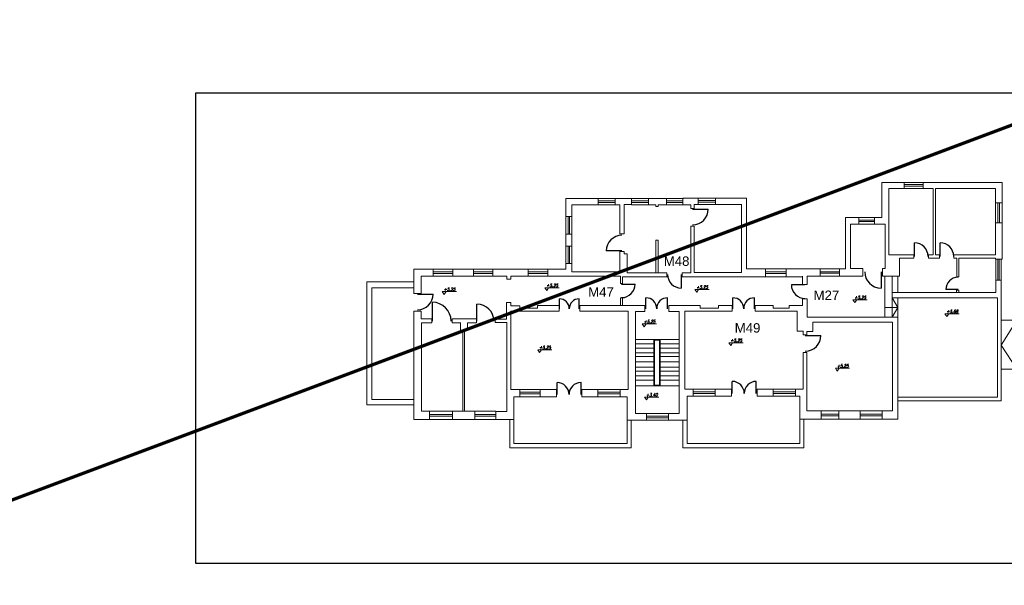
# Model space of a CAD drawing. Extents: x 34439 to 126910, y -74890 to 17912.
# Tile 13 of 256: x 68031 to 74281, y -37218 to -33628. Entities that reach past the tile are written whole.
import ezdxf

# ---------------------------------------------------------------- set-up
doc = ezdxf.new("R2010")
doc.units = 0
doc.header["$MEASUREMENT"] = 0
for name, color, linetype, lineweight in [('_konstrukcja', 96, 'Continuous', 20), ('_stolarka', 82, 'Continuous', 30), ('WYMIARKI', 10, 'Continuous', 13)]:
    doc.layers.add(name, color=color, linetype=linetype, lineweight=lineweight)
doc.styles.add('GENERATED_STYLE_1', font='ARIAL.TTF')
doc.styles.add('ROMANS', font='SIMPLEX.SHX', dxfattribs={"width": 0.85, "oblique": 15, "height": 16})
picture_1 = doc.add_image_def('image5.tif', size_in_pixel=(4768, 2318))

msp = doc.modelspace()

# ---------------------------------------------------------------- linework, layer by layer
at = {"layer": '_konstrukcja', "lineweight": 70, "ltscale": 50}
msp.add_line((53514.9, -42096.8), (105753.5, -22517.4), dxfattribs=at)
at = {"layer": '_konstrukcja', "ltscale": 50}
for p, q in [((73645.1, -34661.1), (73504.4, -34661.1)), ((73504.4, -34661.1), (73504.4, -34883)), ((73645.1, -34698.2), (73645.1, -34661.1)), ((73645.1, -34661.1), (73765.5, -34661.1)), ((73645.1, -34674.7), (73765.5, -34674.7)), ((73645.1, -34684.7), (73765.5, -34684.7)), ((73765.5, -34698.2), (73765.5, -34661.1)), ((73765.5, -34661.1), (74266.5, -34661.1)), ((74266.5, -34661.1), (74266.5, -34789.8)), ((73547.5, -35120.9), (73547.5, -34698.2)), ((73547.5, -34698.2), (73645.1, -34698.2)), ((73645.1, -34698.2), (73765.5, -34698.2)), ((73765.5, -34698.2), (73829.7, -34698.5)), ((73829.7, -35120.9), (73829.7, -34698.5)), ((73843.6, -35120.9), (73843.6, -34698.5)), ((73843.6, -34698.5), (74224.4, -34698.5)), ((74224.4, -34789.8), (74224.4, -34698.5)), ((71702.2, -34763), (71496.9, -34763)), ((71496.9, -34877.6), (71496.9, -34763)), ((71702.2, -34801.8), (71536.5, -34801.8)), ((71536.5, -34877.6), (71536.5, -34801.8)), ((71702.2, -34801.8), (71702.2, -34763)), ((71702.2, -34763), (71811.5, -34763)), ((71702.2, -34777.4), (71811.5, -34777.4)), ((71702.2, -34787.4), (71811.5, -34787.4)), ((71702.2, -34801.8), (71811.5, -34801.8)), ((71811.5, -34801.8), (71811.5, -34763)), ((71811.5, -34763), (71915.4, -34763)), ((71840.4, -34801.8), (71811.5, -34801.8)), ((71840.4, -34987), (71840.4, -34801.8)), ((71915.4, -34800), (71866.9, -34800)), ((71866.9, -34800), (71866.9, -34987)), ((71915.4, -34763), (71915.4, -34800)), ((71915.4, -34763), (72021.4, -34763)), ((71915.4, -34777.4), (72021.4, -34777.4)), ((71915.4, -34787.4), (72021.4, -34787.4)), ((71915.4, -34801.8), (72024.8, -34801.8)), ((72021.4, -34801.8), (72021.4, -34763)), ((72135.9, -34763), (72021.4, -34763)), ((72021.4, -34801.8), (72069.7, -34801.8)), ((72069.7, -34801.8), (72069.7, -34813)), ((72069.7, -34813), (72083.8, -34813)), ((72083.8, -34813), (72083.8, -34801.8)), ((72135.9, -34801.8), (72083.8, -34801.8)), ((72135.9, -34801.8), (72135.9, -34763)), ((72135.9, -34763), (72245.2, -34763)), ((72135.9, -34777.4), (72240.9, -34777.4)), ((72135.9, -34787.4), (72240.9, -34787.4)), ((72135.9, -34801.8), (72290.3, -34801.8)), ((72240.9, -34801.8), (72240.9, -34761.1)), ((72240.9, -34761.1), (72337.4, -34761.1)), ((72290.3, -34825.6), (72290.3, -34801.8)), ((72337.4, -34799.9), (72312.5, -34799.9)), ((72312.5, -34799.9), (72312.5, -34825.6)), ((72337.4, -34761.1), (72337.4, -34798.5)), ((72337.4, -34761.1), (72446.8, -34761.1)), ((72337.4, -34775.5), (72446.8, -34775.5)), ((72337.4, -34785.5), (72446.8, -34785.5)), ((72337.4, -34799.9), (72446.8, -34799.9)), ((72446.8, -34761.1), (72446.8, -34799.9)), ((72645.4, -34761.1), (72446.8, -34761.1)), ((72613.1, -34799.9), (72446.8, -34799.9)), ((72613.1, -35232.2), (72613.1, -34799.5)), ((72645.4, -35208.2), (72645.4, -34761.1)), ((74266.5, -34789.8), (74224.4, -34789.8)), ((74224.4, -34789.8), (74224.4, -34917.6)), ((74240.5, -34789.8), (74240.5, -34917.6)), ((74250.5, -34789.8), (74250.5, -34917.6)), ((74266.5, -34789.8), (74266.5, -34917.6)), ((71496.9, -34877.6), (71536.5, -34877.6)), ((72312.5, -34825.6), (72290.3, -34825.6)), ((71496.9, -34879.5), (71496.9, -34989.8)), ((71511.7, -34879.5), (71511.7, -34989.8)), ((71521.7, -34879.5), (71521.7, -34989.8)), ((71536.5, -34879.5), (71536.5, -34989.8)), ((72290.3, -35234.1), (72290.3, -34938.7)), ((72312.5, -34938.7), (72290.3, -34938.7)), ((72312.5, -34938.7), (72312.5, -35232.2)), ((73272.6, -35208.2), (73272.6, -34883)), ((73272.6, -34883), (73358.2, -34883)), ((73358.2, -34925.6), (73305.7, -34925.6)), ((73305.7, -34925.6), (73305.7, -35207.1)), ((73358.2, -34883), (73358.2, -34925.6)), ((73358.2, -34883), (73456.5, -34883)), ((73358.2, -34899.3), (73456.5, -34899.3)), ((73358.2, -34909.3), (73456.5, -34909.3)), ((73358.2, -34925.6), (73456.5, -34925.6)), ((73456.5, -34883), (73456.5, -34925.6)), ((73456.5, -34883), (73504.4, -34883)), ((73456.5, -34925.6), (73524, -34925.6)), ((73524, -34925.6), (73524, -35207.1)), ((74266.5, -34917.6), (74224.4, -34917.6)), ((74224.4, -34917.6), (74224.4, -35120.9)), ((74266.5, -34917.6), (74266.5, -35148)), ((71496.9, -34989.8), (71536.5, -34989.8)), ((71496.9, -34989.8), (71496.9, -35064.2)), ((71536.5, -34989.8), (71536.5, -35064.2)), ((71840.4, -34987), (71866.9, -34987)), ((71496.9, -35064.2), (71536.5, -35064.2)), ((71496.9, -35064.2), (71496.9, -35174.5)), ((71511.7, -35064.2), (71511.7, -35174.5)), ((71521.7, -35064.2), (71521.7, -35174.5)), ((71536.5, -35064.2), (71536.5, -35174.5)), ((72069.7, -35026.5), (72083.8, -35026.5)), ((72069.7, -35026.5), (72069.7, -35234.1)), ((72083.8, -35026.5), (72083.8, -35234.1)), ((71840.4, -35228.6), (71840.4, -35100)), ((71840.4, -35100), (71866.9, -35100)), ((71866.9, -35100), (71866.9, -35113.6)), ((71866.9, -35113.6), (71886.9, -35113.6)), ((71886.9, -35113.6), (71886.9, -35234.1)), ((73707.1, -35120.9), (73547.5, -35120.9)), ((73707.1, -35141.6), (73707.1, -35120.9)), ((73799.4, -35141.6), (73799.4, -35120.9)), ((73799.4, -35120.9), (73829.7, -35120.9)), ((73870.1, -35120.9), (73843.6, -35120.9)), ((73870.1, -35141.6), (73870.1, -35120.9)), ((73961.5, -35141.6), (73961.5, -35120.9)), ((73961.5, -35120.9), (74224.4, -35120.9)), ((71496.9, -35212), (71496.9, -35174.5)), ((71496.9, -35174.5), (71536.5, -35174.5)), ((71536.5, -35174.5), (71536.5, -35228.6)), ((73616.5, -35256.5), (73616.5, -35141.6)), ((73616.5, -35141.6), (73707.1, -35141.6)), ((73799.4, -35141.6), (73870.1, -35141.6)), ((73961.5, -35141.6), (73979.6, -35141.6)), ((73979.6, -35141.6), (73979.6, -35260.1)), ((73992.6, -35260.1), (73992.6, -35141.6)), ((73992.6, -35141.6), (74224.3, -35141.6)), ((74224.3, -35141.6), (74224.3, -35148)), ((74224.3, -35148), (74266.5, -35148)), ((74227.2, -35281.2), (74227.2, -35148)), ((74239, -35281.2), (74239, -35148)), ((74249, -35281.2), (74249, -35148)), ((74260.7, -35281.2), (74260.7, -35148)), ((70533.1, -35364.7), (70533.1, -35212)), ((70656.1, -35212), (70533.1, -35212)), ((70656.1, -35256), (70656.1, -35212)), ((70779.5, -35212), (70656.1, -35212)), ((70779.5, -35229), (70656.1, -35229)), ((70779.5, -35239), (70656.1, -35239)), ((70779.5, -35256), (70779.5, -35212)), ((70779.5, -35212), (70911.1, -35212)), ((70911.1, -35256), (70911.1, -35212)), ((71034.4, -35212), (70911.1, -35212)), ((71034.4, -35229), (70911.1, -35229)), ((71034.4, -35239), (70911.1, -35239)), ((71034.4, -35256), (71034.4, -35212)), ((71034.4, -35212), (71259.1, -35212)), ((71259.1, -35256), (71259.1, -35212)), ((71382.5, -35212), (71259.1, -35212)), ((71382.5, -35229), (71259.1, -35229)), ((71382.5, -35239), (71259.1, -35239)), ((71382.5, -35256), (71382.5, -35212)), ((71382.5, -35212), (71496.9, -35212)), ((71536.5, -35228.6), (71840.4, -35228.6)), ((71886.9, -35234.1), (71931.3, -35234.1)), ((71931.3, -35234.1), (72138, -35234.1)), ((72138, -35234.1), (72138, -35259.4)), ((72235.5, -35234.1), (72235.5, -35259.4)), ((72235.5, -35234.1), (72290.3, -35234.1)), ((72312.5, -35232.2), (72613.1, -35232.2)), ((72764.4, -35208.2), (72645.4, -35208.2)), ((72764.4, -35259.4), (72764.4, -35208.2)), ((72764.4, -35208.2), (72896.4, -35208.2)), ((72764.4, -35228.8), (72896.4, -35228.8)), ((72764.4, -35238.8), (72896.4, -35238.8)), ((72896.4, -35259.4), (72896.4, -35208.2)), ((73111.8, -35208.2), (72896.4, -35208.2)), ((73111.8, -35256.5), (73111.8, -35208.2)), ((73111.8, -35208.2), (73235.1, -35208.2)), ((73111.8, -35227.3), (73235.1, -35227.3)), ((73111.8, -35237.3), (73235.1, -35237.3)), ((73235.1, -35256.5), (73235.1, -35208.2)), ((73235.1, -35208.2), (73272.6, -35208.2)), ((73305.7, -35207.1), (73382.1, -35207.1)), ((73382.1, -35207.1), (73382.1, -35256.5)), ((73508.7, -35207.1), (73508.7, -35256.5)), ((73508.7, -35207.1), (73524, -35207.1)), ((70234.3, -36072), (70234.3, -35291.6)), ((70234.3, -35291.6), (70533.1, -35291.6)), ((70656.1, -35256), (70578.5, -35256)), ((70578.5, -35256), (70578.5, -35364.7)), ((70779.5, -35256), (70656.1, -35256)), ((70779.5, -35256), (70911.1, -35256)), ((71034.4, -35256), (70911.1, -35256)), ((71034.4, -35256), (71122, -35256)), ((71122, -35274), (71122, -35256)), ((71147.4, -35274), (71122, -35274)), ((71259.1, -35256), (71147.4, -35256)), ((71147.4, -35256), (71147.4, -35274)), ((71382.5, -35256), (71259.1, -35256)), ((71845.1, -35256), (71382.5, -35256)), ((71845.1, -35256), (71845.1, -35302.7)), ((71845.1, -35302.7), (71857.1, -35302.7)), ((71857.1, -35259.4), (71857.1, -35302.7)), ((72138, -35259.4), (71857.1, -35259.4)), ((72235.5, -35259.4), (72764.4, -35259.4)), ((72764.4, -35259.4), (72896.4, -35259.4)), ((73002.6, -35259.4), (72896.4, -35259.4)), ((72999.3, -35308.7), (72999.3, -35256.2)), ((72999.3, -35308.7), (73028.9, -35308.7)), ((73028.9, -35308.7), (73028.9, -35256.5)), ((73028.9, -35256.5), (73111.8, -35256.5)), ((73111.8, -35256.5), (73235.1, -35256.5)), ((73235.1, -35256.5), (73382.1, -35256.5)), ((73508.7, -35256.5), (73616.5, -35256.5)), ((73522.6, -35256.5), (73522.6, -35516.2)), ((73569.7, -35256.5), (73569.7, -35516.2)), ((73604.4, -35256.5), (73604.4, -35360.1)), ((73979.6, -35260.1), (73992.6, -35260.1)), ((74227.2, -35360.1), (74227.2, -35281.2)), ((74227.2, -35281.2), (74260.7, -35281.2)), ((74260.7, -36046), (74260.7, -35281.2)), ((70533.1, -35328.8), (70265.2, -35328.8)), ((70265.2, -35328.8), (70265.2, -36038)), ((70578.5, -35364.7), (70533.1, -35364.7)), ((73569.7, -35360.1), (73569.7, -35392.7)), ((73569.7, -35360.1), (74227.2, -35360.1)), ((73978.4, -35360.1), (73978.4, -35344.6)), ((73978.4, -35344.6), (73991.9, -35344.6)), ((73991.9, -35344.6), (73991.9, -35360.1)), ((71121.2, -35527.6), (71121.2, -35423.6)), ((71121.2, -35423.6), (71148.4, -35423.6)), ((71148.4, -35423.6), (71148.4, -35444.9)), ((71845.1, -35392.7), (71857.1, -35392.7)), ((71845.1, -35392.7), (71845.1, -35442.7)), ((71857.1, -35392.7), (71857.1, -35442.7)), ((72999.3, -35441.1), (72999.3, -35398.7)), ((72999.3, -35398.7), (73028.9, -35398.7)), ((73028.9, -35398.7), (73028.9, -35516.2)), ((73569.7, -35392.7), (74237.6, -35392.7)), ((73604.4, -35454.4), (73569.7, -35392.7)), ((73604.4, -35392.7), (73604.4, -35516.2)), ((74237.6, -35392.7), (74237.6, -36023.1)), ((70578.5, -35477.7), (70533.1, -35477.7)), ((70533.1, -35477.7), (70533.1, -36165.3)), ((70578.5, -35525.8), (70578.5, -35477.7)), ((71454.5, -35477.4), (71148.1, -35477.4)), ((71148.1, -35477.4), (71148.1, -35974.1)), ((71148.4, -35444.9), (71206.3, -35444.9)), ((71206.3, -35444.9), (71206.3, -35459.1)), ((71206.3, -35459.1), (71317.4, -35459.1)), ((71317.4, -35459.1), (71317.4, -35442.7)), ((71454.5, -35442.7), (71317.4, -35442.7)), ((71454.5, -35477.4), (71454.5, -35442.7)), ((71586.7, -35477.4), (71586.7, -35442.7)), ((71586.7, -35442.7), (71998.3, -35442.7)), ((71892.9, -35477.4), (71586.7, -35477.4)), ((71892.9, -35974.1), (71892.9, -35477.4)), ((71998.3, -35479.5), (71939.3, -35479.5)), ((71939.3, -35479.5), (71939.3, -36127.5)), ((71998.3, -35442.7), (71998.3, -35479.5)), ((72152.1, -35442.7), (72152.1, -35479.5)), ((72152.1, -35442.7), (72350.9, -35442.7)), ((72152.1, -35479.5), (72216, -35479.5)), ((72216, -36127.5), (72216, -35479.5)), ((72553.1, -35477.6), (72253, -35477.6)), ((72253, -35477.6), (72253, -35972.5)), ((72350.9, -35442.7), (72350.9, -35458.7)), ((72350.9, -35458.7), (72465.9, -35458.7)), ((72465.9, -35458.7), (72465.9, -35441.6)), ((72465.9, -35441.6), (72553.1, -35441.6)), ((72553.1, -35441.6), (72553.1, -35477.6)), ((72699.4, -35441.6), (72699.4, -35477.6)), ((72699.4, -35441.6), (72814.7, -35441.6)), ((72699.4, -35477.6), (72966.6, -35477.6)), ((72814.7, -35441.6), (72814.7, -35458.6)), ((72814.7, -35458.6), (72915.4, -35458.6)), ((72915.4, -35458.6), (72915.4, -35441.1)), ((72915.4, -35441.1), (72999.3, -35441.1)), ((72966.6, -35477.6), (72966.6, -35605.4)), ((73604.4, -35454.4), (73522.6, -35454.4)), ((73604.4, -35454.4), (73569.7, -35516.2)), ((70645.9, -35525.8), (70578.5, -35525.8)), ((70582.2, -36112), (70582.2, -35551.6)), ((70582.2, -35551.6), (70645.9, -35551.6)), ((70645.9, -35551.6), (70645.9, -35525.8)), ((70776.6, -35551.6), (70776.6, -35525.8)), ((70776.6, -35525.8), (70929.5, -35525.8)), ((70776.6, -35551.6), (70829.3, -35551.6)), ((70829.3, -35599.2), (70829.3, -35550.5)), ((70929.5, -35551.6), (70872.9, -35551.6)), ((70872.9, -35551.6), (70872.9, -35600.4)), ((70929.5, -35551.6), (70929.5, -35525.8)), ((71049.1, -35550.1), (71049.1, -35527.6)), ((71049.1, -35527.6), (71121.2, -35527.6)), ((71122.3, -35550.1), (71049.1, -35550.1)), ((71122.3, -36114.3), (71122.3, -35550.1)), ((73028.9, -35516.2), (73605.6, -35516.2)), ((73064.8, -35605.7), (73064.8, -35546.6)), ((73064.8, -35546.6), (73571.5, -35546.6)), ((73571.5, -35546.6), (73571.5, -36109.9)), ((73605.6, -35516.2), (73605.6, -36163.1)), ((74360.1, -35535.2), (74260.7, -35535.2)), ((74360.1, -35535.2), (74260.7, -35693.7)), ((70842.9, -35599.2), (70829.3, -35599.2)), ((70842.9, -36112), (70842.9, -35599.2)), ((70872.9, -35600.4), (70854.4, -35600.4)), ((70854.4, -35600.4), (70854.4, -36112)), ((72966.6, -35605.4), (73005, -35605.4)), ((73005, -35605.4), (73005, -35627.4)), ((73027.7, -35627.4), (73005, -35627.4)), ((73027.7, -35605.7), (73064.8, -35605.7)), ((73027.7, -35627.4), (73027.7, -35605.7)), ((71939.3, -35656.6), (72216, -35656.6)), ((71939.3, -35684.6), (72055.6, -35684.6)), ((72055.6, -35951.9), (72055.6, -35656.6)), ((72060.6, -35946.9), (72060.6, -35661.6)), ((72060.6, -35661.6), (72092.3, -35661.6)), ((72092.3, -35946.9), (72092.3, -35661.6)), ((72097.3, -35951.9), (72097.3, -35656.6)), ((72097.3, -35684.6), (72216, -35684.6)), ((71939.3, -35712), (72055.6, -35712)), ((71939.3, -35742.3), (72055.6, -35742.3)), ((72097.3, -35712), (72216, -35712)), ((72097.3, -35742.3), (72216, -35742.3)), ((73027.7, -35740.5), (73005, -35740.5)), ((73005, -35740.5), (73005, -35972.5)), ((73027.7, -36109.9), (73027.7, -35740.5)), ((74260.7, -35693.7), (74360.1, -35845)), ((71939.3, -35765.9), (72055.6, -35765.9)), ((71939.3, -35799.9), (72055.6, -35799.9)), ((72097.3, -35765.9), (72216, -35765.9)), ((72097.3, -35799.9), (72216, -35799.9)), ((71939.3, -35833.1), (72055.6, -35833.1)), ((71939.3, -35859.5), (72055.6, -35859.5)), ((72097.3, -35833.1), (72216, -35833.1)), ((72097.3, -35859.5), (72216, -35859.5)), ((74260.7, -35845), (74360.1, -35845)), ((71939.3, -35888.6), (72055.6, -35888.6)), ((71939.3, -35916.3), (72055.6, -35916.3)), ((72097.3, -35888.6), (72216, -35888.6)), ((72097.3, -35916.3), (72216, -35916.3)), ((71204.8, -35974.1), (71148.1, -35974.1)), ((71204.8, -36020.8), (71204.8, -35974.1)), ((71204.8, -35974.1), (71334.8, -35974.1)), ((71204.8, -35992.4), (71334.8, -35992.4)), ((71204.8, -36002.4), (71334.8, -36002.4)), ((71334.8, -36020.8), (71334.8, -35974.1)), ((71334.8, -35974.1), (71438.2, -35974.1)), ((71438.2, -36020.8), (71438.2, -35974.1)), ((71599.3, -36021), (71599.3, -35974.1)), ((71599.3, -35974.2), (71701.3, -35974.2)), ((71701.3, -36020.8), (71701.3, -35974.1)), ((71701.3, -35974.2), (71841.7, -35974.2)), ((71701.3, -35992.4), (71841.7, -35992.4)), ((71701.3, -36002.4), (71841.7, -36002.4)), ((71841.7, -36020.8), (71841.7, -35974.1)), ((71841.7, -35974.1), (71892.9, -35974.1)), ((71939.3, -35951.9), (72216, -35951.9)), ((72060.6, -35946.9), (72092.3, -35946.9)), ((72253, -35972.5), (72305.6, -35972.5)), ((72305.6, -35972.5), (72305.6, -36017.7)), ((72305.6, -35972.5), (72445.5, -35972.5)), ((72305.6, -35990.1), (72445.5, -35990.1)), ((72305.6, -36000.1), (72445.5, -36000.1)), ((72445.5, -35972.5), (72445.5, -36017.7)), ((72445.5, -35972.5), (72549.9, -35972.5)), ((72549.9, -35972.5), (72549.9, -36017.7)), ((72712.9, -35972.5), (72712.9, -36017.7)), ((72814.5, -35972.5), (72712.9, -35972.5)), ((72814.5, -35972.5), (72814.5, -36017.7)), ((72814.5, -35972.5), (72954.4, -35972.5)), ((72814.5, -35990.1), (72954.4, -35990.1)), ((72814.5, -36000.1), (72954.4, -36000.1)), ((73005, -35972.5), (72954.4, -35972.5)), ((72955.4, -35972.5), (72955.4, -36018.1)), ((70265.2, -36038), (70533.1, -36038)), ((71204.8, -36020.8), (71168.1, -36020.8)), ((71168.1, -36020.8), (71168.1, -36166)), ((71204.8, -36020.8), (71334.8, -36020.8)), ((71334.8, -36020.8), (71438.2, -36020.8)), ((71599.3, -36021), (71701.3, -36021)), ((71701.3, -36020.9), (71841.7, -36020.9)), ((71887.9, -36020.8), (71841.7, -36020.8)), ((71887.9, -36170), (71887.9, -36020.8)), ((72305.6, -36017.7), (72267.2, -36017.7)), ((72267.2, -36017.7), (72267.2, -36170)), ((72305.6, -36017.7), (72445.5, -36017.7)), ((72445.5, -36017.7), (72549.9, -36017.7)), ((72814.5, -36017.7), (72712.9, -36017.7)), ((72814.5, -36017.7), (72954.4, -36017.7)), ((72955.4, -36018.1), (72983.6, -36018.1)), ((72983.6, -36018.1), (72983.6, -36163.1)), ((74237.6, -36023.1), (73605.6, -36023.1)), ((73605.6, -36046), (74260.7, -36046)), ((70533.1, -36072), (70234.3, -36072)), ((70632.5, -36112), (70582.2, -36112)), ((70632.5, -36165.3), (70632.5, -36112)), ((70632.5, -36112), (70777.5, -36112)), ((70777.5, -36165.3), (70777.5, -36112)), ((70777.5, -36112), (70920.2, -36112)), ((70920.2, -36165.3), (70920.2, -36112)), ((70920.2, -36112), (71052.8, -36112)), ((71052.8, -36165.3), (71052.8, -36112)), ((71052.8, -36114.3), (71122.3, -36114.3)), ((71939.3, -36127.5), (72009.8, -36127.5)), ((72009.8, -36127.5), (72009.8, -36170)), ((72009.8, -36127.5), (72149.7, -36127.5)), ((72149.7, -36127.5), (72149.7, -36170)), ((72149.7, -36127.5), (72216, -36127.5)), ((73118.7, -36109.9), (73027.7, -36109.9)), ((73118.7, -36163.1), (73118.7, -36109.9)), ((73118.7, -36109.9), (73230.3, -36109.9)), ((73230.3, -36163.1), (73230.3, -36109.9)), ((73230.3, -36109.9), (73366.2, -36109.9)), ((73366.2, -36163.1), (73366.2, -36109.9)), ((73366.2, -36109.9), (73505.2, -36109.9)), ((73571.5, -36109.9), (73505.2, -36109.9)), ((73505.2, -36163.1), (73505.2, -36109.9)), ((70533.1, -36165.3), (70632.5, -36165.3)), ((70632.5, -36133.7), (70777.5, -36133.7)), ((70632.5, -36143.7), (70777.5, -36143.7)), ((70632.5, -36165.3), (70777.5, -36165.3)), ((70777.5, -36165.3), (70920.2, -36165.3)), ((70920.2, -36133.7), (71052.8, -36133.7)), ((70920.2, -36143.7), (71052.8, -36143.7)), ((70920.2, -36165.3), (71052.8, -36165.3)), ((71168.1, -36165.3), (71052.8, -36165.3)), ((71141.6, -36166), (71141.6, -36346.1)), ((71168.1, -36166), (71168.1, -36317.3)), ((72009.8, -36170), (71887.9, -36170)), ((71887.9, -36317.3), (71887.9, -36170)), ((71912.3, -36346.1), (71912.3, -36170)), ((72009.8, -36143.8), (72149.7, -36143.8)), ((72009.8, -36153.8), (72149.7, -36153.8)), ((72009.8, -36170), (72149.7, -36170)), ((72149.7, -36170), (72267.2, -36170)), ((72241, -36170), (72241, -36345.3)), ((72267.2, -36170), (72267.2, -36318)), ((72983.1, -36318), (72983.6, -36163.1)), ((72983.6, -36163.1), (73118.7, -36163.1)), ((73008.1, -36345.3), (73008.1, -36163.1)), ((73118.7, -36131.5), (73230.3, -36131.5)), ((73118.7, -36141.5), (73230.3, -36141.5)), ((73118.7, -36163.1), (73230.3, -36163.1)), ((73230.3, -36163.1), (73366.2, -36163.1)), ((73366.2, -36131.5), (73505.2, -36131.5)), ((73366.2, -36141.5), (73505.2, -36141.5)), ((73366.2, -36163.1), (73505.2, -36163.1)), ((73505.2, -36163.1), (73605.6, -36163.1)), ((71141.6, -36346.1), (71912.3, -36346.1)), ((71168.1, -36317.3), (71887.9, -36317.3)), ((72241, -36345.3), (73008.1, -36345.3)), ((72267.2, -36318), (72983.1, -36318))]:
    msp.add_line(p, q, dxfattribs=at)
at = {"layer": '_stolarka', "linetype": 'ByBlock', "ltscale": 50}
for p, q in [((72302.6, -34829.9), (72402, -34829.9)), ((73710.3, -35129.9), (73710.3, -35043.5)), ((73873.6, -35129.9), (73873.6, -35043.5)), ((71853.3, -35095.8), (71753.9, -35095.8)), ((72230.3, -35244.4), (72230.3, -35330.8)), ((73498.4, -35227.6), (73498.4, -35331.3)), ((71851.7, -35305.5), (71938.1, -35305.5)), ((73015.8, -35311), (72929.4, -35311)), ((70556.3, -35369), (70655.6, -35369)), ((73987.3, -35340.4), (73909.5, -35340.4)), ((70650.1, -35540.3), (70650.1, -35421.1)), ((70933.6, -35540.3), (70933.6, -35433)), ((71457.4, -35461.9), (71457.4, -35399.6)), ((71581.8, -35461.9), (71581.8, -35399.6)), ((72005.5, -35461.9), (72005.5, -35392.7)), ((72143.7, -35461.9), (72143.7, -35392.7)), ((72557.4, -35461.9), (72557.4, -35392.7)), ((72695.6, -35461.9), (72695.6, -35392.7)), ((73017.8, -35631.7), (73117.2, -35631.7)), ((71441.8, -36007.1), (71441.8, -35931.1)), ((71593.9, -36007.1), (71593.9, -35931.1)), ((72554.2, -35999.5), (72554.2, -35923.5)), ((72706.3, -35999.5), (72706.3, -35923.5))]:
    msp.add_line(p, q, dxfattribs=at)
for centre, radius, start, end in [((72302.6, -34829.9), 99.4, 270, 0), ((71853.3, -35095.8), 99.4, 90, 180), ((73710.3, -35129.9), 86.4, 0, 90), ((73873.6, -35129.9), 86.4, 0, 90), ((72230.3, -35244.4), 86.4, 180, 270), ((73498.4, -35227.6), 103.7, 180, 270), ((71851.7, -35305.5), 86.4, 270, 0), ((73015.8, -35311), 86.4, 180, 270), ((73987.3, -35340.4), 77.8, 90, 180), ((70556.3, -35369), 99.4, 270, 0), ((70650.1, -35540.3), 119.2, 0, 90), ((70933.6, -35540.3), 107.3, 0, 90), ((71457.4, -35461.9), 62.2, 0, 90), ((71581.8, -35461.9), 62.2, 90, 180), ((72005.5, -35461.9), 69.1, 0, 90), ((72143.7, -35461.9), 69.1, 90, 180), ((72557.4, -35461.9), 69.1, 0, 90), ((72695.6, -35461.9), 69.1, 90, 180), ((73017.8, -35631.7), 99.4, 270, 0), ((71441.8, -36007.1), 76, 0, 90), ((71593.9, -36007.1), 76, 90, 180), ((72554.2, -35999.5), 76, 0, 90), ((72706.3, -35999.5), 76, 90, 180)]:
    msp.add_arc(centre, radius, start, end, dxfattribs=at)
at = {"layer": 'WYMIARKI'}
for p, q in [((70713.1, -35353.9), (70803.6, -35353.9)), ((71364.3, -35329.3), (71454.9, -35329.3)), ((72316.4, -35340.6), (72406.9, -35340.6)), ((73320, -35405.9), (73410.6, -35405.9)), ((73904.5, -35494.6), (73995.1, -35494.6)), ((71983, -35558.9), (72073.6, -35558.9)), ((72532.6, -35678.3), (72623.1, -35678.3)), ((71318.9, -35723.1), (71409.5, -35723.1)), ((73208.8, -35840.3), (73299.4, -35840.3)), ((71997.1, -36023.9), (72087.7, -36023.9))]:
    msp.add_line(p, q, dxfattribs=at)
for points in [[(70713.1, -35353.9), (70725, -35371.3), (70736.9, -35353.9)], [(71364.3, -35329.3), (71376.2, -35346.7), (71388.2, -35329.3)], [(72316.4, -35340.6), (72328.3, -35358.1), (72340.2, -35340.6)], [(73320, -35405.9), (73332, -35423.3), (73343.9, -35405.9)], [(73904.5, -35494.6), (73916.5, -35512), (73928.4, -35494.6)], [(71983, -35558.9), (71994.9, -35576.3), (72006.9, -35558.9)], [(72532.6, -35678.3), (72544.5, -35695.7), (72556.4, -35678.3)], [(71318.9, -35723.1), (71330.8, -35740.5), (71342.8, -35723.1)], [(73208.8, -35840.3), (73220.7, -35857.7), (73232.7, -35840.3)], [(71997.1, -36023.9), (72009.1, -36041.3), (72021, -36023.9)]]:
    msp.add_lwpolyline(points, dxfattribs=at)

# ---------------------------------------------------------------- texts
at = {"layer": '_konstrukcja', "linetype": 'Continuous', "char_height": 60, "attachment_point": 7, "style": 'GENERATED_STYLE_1'}
for s, insert in [('M48', (72119.2, -35191.1)), ('M47', (71639.5, -35386)), ('M27', (73070.4, -35407)), ('M49', (72569.7, -35614.7))]:
    msp.add_mtext(s, dxfattribs=dict(at, insert=insert))
at = {"layer": 'WYMIARKI', "style": 'ROMANS', "oblique": 15, "width": 0.85}
for tag, p in [('+5,25', (71373.4, -35324.1)), ('+5,25', (72325.4, -35335.4)), ('+5,25', (70722.1, -35348.7)), ('+5,25', (73329.1, -35400.7)), ('+5,68', (73913.6, -35489.4)), ('+5,25', (71992.1, -35553.7)), ('+5,25', (72541.7, -35673.1)), ('+5,25', (71328, -35717.9)), ('+5,25', (73217.9, -35835.1)), ('+3,40', (72006.2, -36018.6))]:
    msp.add_attdef(tag, p, '%%p0.00', height=20, dxfattribs=at)

# ---------------------------------------------------------------- pictures from other files: only their frames are drawn
at = {"ltscale": 50}
image = msp.add_image(picture_1, insert=(69149.2, -37079.1), size_in_units=(6142.5, 2986.2), rotation=0, dxfattribs=at)
image.dxf.flags = 7

doc.saveas('drawing.dxf')
